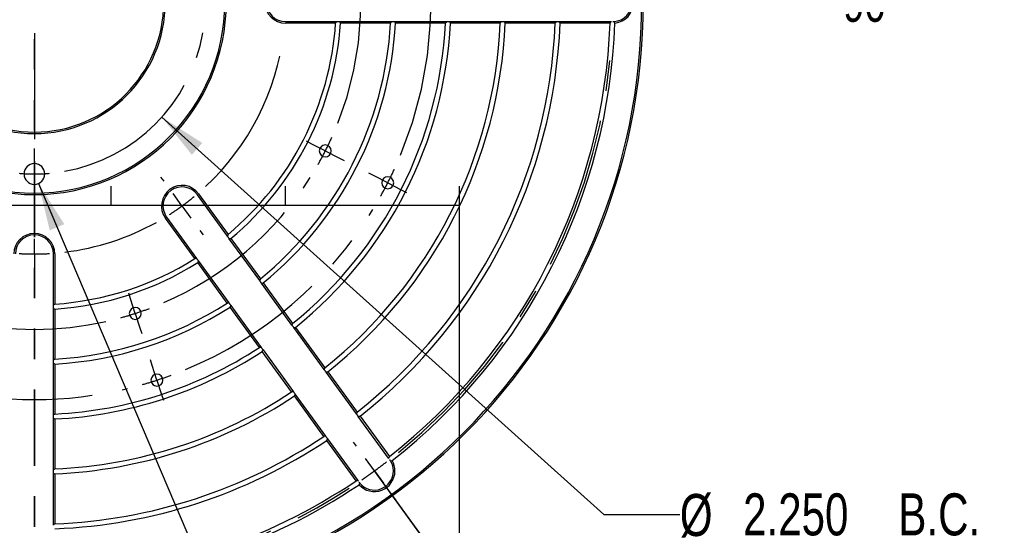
# Model space of a CAD drawing. Header units: inches. Extents: x 0.1 to 11.4, y 0.2 to 8.3.
# Tile 6 of 9: x 3.9 to 7.1, y 3 to 4.7. Entities that reach past the tile are written whole.
import ezdxf

# ---------------------------------------------------------------- set-up
doc = ezdxf.new("R2010")
doc.units = ezdxf.units.IN
doc.header["$MEASUREMENT"] = 0
doc.linetypes.add('CENTERX2', pattern=[0.8, 0.5, -0.1, 0.1, -0.1])
doc.linetypes.add('PHANTOM', pattern=[0.5, 0.25, -0.05, 0.05, -0.05, 0.05, -0.05])
for name, color, linetype in [('BORDER', 1, 'Continuous'), ('CENTER', 151, 'CENTERX2'), ('DIMENSIONS', 150, 'Continuous')]:
    doc.layers.add(name, color=color, linetype=linetype)
doc.layers.add('SECTION', color=7, linetype='PHANTOM', lineweight=35)
doc.styles.add('SLDTEXTSTYLE0', font='TXT', dxfattribs={"width": 0.75})
doc.styles.add('SLDTEXTSTYLE3', font='TXT', dxfattribs={"width": 0.7})
doc.dimstyles.new('SLDDIMSTYLE0', dxfattribs={"dimtxt": 0.137795, "dimasz": 0.156, "dimexe": 0, "dimexo": 0.0625, "dimgap": 0.034449, "dimtad": 0, "dimtih": 1, "dimtoh": 1, "dimdec": 3, "dimlfac": 2, "dimrnd": 1e-09, "dimzin": 4, "dimdsep": 46, "dimtxsty": 'SLDTEXTSTYLE0', "dimsah": 1, "dimcen": 0, "dimadec": 0, "dimazin": 1, "dimtfac": 1, "dimtdec": 3, "dimtofl": 0, "dimtmove": 0, "dimatfit": 3, "dimfxl": 0, "dimfrac": 2, "dimtolj": 1, "dimtzin": 12, "dimarcsym": 0})
doc.dimstyles.new('SLDDIMSTYLE1', dxfattribs={"dimtxt": 0.137795, "dimasz": 0.156, "dimexe": 0, "dimexo": 0.0625, "dimgap": 0.034449, "dimtad": 0, "dimtih": 1, "dimtoh": 1, "dimdec": 3, "dimlfac": 2, "dimrnd": 1e-09, "dimzin": 12, "dimdsep": 46, "dimtxsty": 'SLDTEXTSTYLE0', "dimsah": 1, "dimcen": 0, "dimadec": 0, "dimazin": 3, "dimtfac": 1, "dimtdec": 3, "dimtofl": 0, "dimtmove": 0, "dimatfit": 3, "dimfxl": 0, "dimfrac": 2, "dimtolj": 1, "dimtzin": 12, "dimarcsym": 0})
doc.dimstyles.new('SLDDIMSTYLE2', dxfattribs={"dimtxt": 0.137795, "dimasz": 0.156, "dimexe": 0, "dimexo": 0.0625, "dimgap": 0.034449, "dimtad": 0, "dimtih": 1, "dimtoh": 1, "dimdec": 3, "dimlfac": 2, "dimrnd": 1e-09, "dimzin": 12, "dimdsep": 46, "dimtxsty": 'SLDTEXTSTYLE0', "dimsah": 1, "dimcen": 0, "dimadec": 0, "dimazin": 3, "dimtfac": 1, "dimtdec": 3, "dimtofl": 0, "dimtmove": 0, "dimatfit": 3, "dimfxl": 0, "dimfrac": 2, "dimtolj": 1, "dimtzin": 12, "dimarcsym": 0})

# ---------------------------------------------------------------- blocks, each defined once
blk = doc.blocks.new('SW_ANGORDINATE_DIMENSION_4')
at = {"layer": 'DIMENSIONS', "color": 0}
for p, q in [((0, 0.0992), (-0.7569, 0.0992)), ((-0.7069, 0.0992), (0, 0.0992))]:
    blk.add_line(p, q, dxfattribs=at)
at = {"layer": 'DIMENSIONS', "color": 0, "insert": (0, 0.1611), "char_height": 0.125, "attachment_point": 1, "style": 'SLDTEXTSTYLE0'}
blk.add_mtext('90°', dxfattribs=at)
blk = doc.blocks.new('SW_ANGORDINATE_DIMENSION_6')
at = {"layer": 'DIMENSIONS', "color": 0}
for p, q in [((0, 0.1984), (-0.4449, 0.8107)), ((-0.4155, 0.7703), (0, 0.1984))]:
    blk.add_line(p, q, dxfattribs=at)
at = {"layer": 'DIMENSIONS', "color": 0, "insert": (0, 0.1611), "char_height": 0.125, "attachment_point": 1, "style": 'SLDTEXTSTYLE0'}
blk.add_mtext('144°', dxfattribs=at)
blk = doc.blocks.new('_D')
at = {"layer": 'DIMENSIONS'}
for p, q in [((2.3864, 7.5654), (2.1364, 7.5654)), ((3.0326, 6.3914), (2.3864, 7.5654))]:
    blk.add_line(p, q, dxfattribs=at)
blk.add_solid([(3.0326, 6.3914), (2.9802, 6.5406), (2.9346, 6.5156)], dxfattribs=at)
at = {"layer": 'DIMENSIONS', "char_height": 0.1378, "attachment_point": 1, "style": 'SLDTEXTSTYLE0'}
for s, insert in [('%%c', (1.3914, 7.7419)), ('7.600', (1.5992, 7.744)), ('MAX B.C.', (1.3123, 7.5232))]:
    blk.add_mtext(s, dxfattribs=dict(at, insert=insert))
blk = doc.blocks.new('_D_1')
at = {"layer": 'DIMENSIONS'}
for p, q in [((2.1555, 6.9168), (1.9055, 6.9168)), ((3.4262, 5.3652), (2.1555, 6.9168))]:
    blk.add_line(p, q, dxfattribs=at)
blk.add_solid([(3.4262, 5.3652), (3.3474, 5.5024), (3.3072, 5.4694)], dxfattribs=at)
at = {"layer": 'DIMENSIONS', "char_height": 0.1378, "attachment_point": 1, "style": 'SLDTEXTSTYLE0'}
for s, insert in [('%%c', (1.1956, 7.0934)), ('3.300', (1.4034, 7.0955)), ('MIN B.C.', (1.1518, 6.8747))]:
    blk.add_mtext(s, dxfattribs=dict(at, insert=insert))
blk = doc.blocks.new('_D_2')
at = {"layer": 'DIMENSIONS'}
for p, q in [((2.7227, 4.287), (1.8099, 3.9595)), ((1.8099, 3.9595), (1.5599, 3.9595))]:
    blk.add_line(p, q, dxfattribs=at)
blk.add_solid([(2.7227, 4.287), (2.567, 4.2588), (2.5846, 4.2099)], dxfattribs=at)
at = {"layer": 'DIMENSIONS', "char_height": 0.1378, "attachment_point": 1, "style": 'SLDTEXTSTYLE0'}
for s, insert in [('%%c', (0.4864, 4.0267)), ('5.211', (0.6942, 4.0289)), ('B.C.', (1.2041, 4.0289))]:
    blk.add_mtext(s, dxfattribs=dict(at, insert=insert))
blk = doc.blocks.new('_D_3')
at = {"layer": 'DIMENSIONS'}
for p, q in [((3.0758, 4.1041), (1.9343, 3.2898)), ((1.9343, 3.2898), (1.6843, 3.2898))]:
    blk.add_line(p, q, dxfattribs=at)
blk.add_solid([(3.0758, 4.1041), (2.9337, 4.0347), (2.9639, 3.9924)], dxfattribs=at)
at = {"layer": 'DIMENSIONS', "char_height": 0.1378, "attachment_point": 1, "style": 'SLDTEXTSTYLE0'}
for s, insert in [('%%c', (0.6108, 3.357)), ('4.290', (0.8186, 3.3591)), ('B.C.', (1.3285, 3.3591))]:
    blk.add_mtext(s, dxfattribs=dict(at, insert=insert))
blk = doc.blocks.new('_D_4')
at = {"layer": 'DIMENSIONS'}
for p, q in [((4.3673, 4.3511), (5.819, 3.047)), ((5.819, 3.047), (6.069, 3.047))]:
    blk.add_line(p, q, dxfattribs=at)
blk.add_solid([(4.3673, 4.3511), (4.466, 4.2275), (4.5008, 4.2662)], dxfattribs=at)
at = {"layer": 'DIMENSIONS', "char_height": 0.1378, "attachment_point": 1, "style": 'SLDTEXTSTYLE0'}
for s, insert in [('%%c', (6.069, 3.1142)), ('2.250', (6.2768, 3.1163)), ('B.C.', (6.7867, 3.1163))]:
    blk.add_mtext(s, dxfattribs=dict(at, insert=insert))
blk = doc.blocks.new('_D_7')
at = {"layer": 'DIMENSIONS'}
for p, q in [((3.9622, 4.1332), (4.8758, 1.9875)), ((4.8758, 1.9875), (5.1258, 1.9875))]:
    blk.add_line(p, q, dxfattribs=at)
blk.add_solid([(3.9622, 4.1332), (3.9994, 3.9795), (4.0472, 3.9998)], dxfattribs=at)
at = {"layer": 'DIMENSIONS', "insert": (5.1258, 2.0557), "char_height": 0.137795, "attachment_point": 1, "style": 'SLDTEXTSTYLE3'}
blk.add_mtext('4X 8-32 UNC THRU ALL', dxfattribs=at)
blk = doc.blocks.new('SW_CENTERMARKSYMBOL_0')
at = {"layer": 'CENTER', "color": 0}
for p, q in [((0, -0.6625), (0, -1.0102)), ((0.9111, -1.0267), (0.8936, -1.0178)), ((0.9556, -1.0494), (0.9111, -1.0267)), ((0, -1.075), (0, -1.041)), ((0.9556, -1.0494), (1.0002, -1.0721)), ((0, -1.125), (0, -1.075)), ((1.0002, -1.0721), (1.0176, -1.081)), ((0, -1.125), (0, -1.175)), ((1.1162, -1.1312), (1.0987, -1.1223)), ((1.1608, -1.1539), (1.1162, -1.1312)), ((0.4261, -1.149), (0.4159, -1.1349)), ((1.1608, -1.1539), (1.2053, -1.1766)), ((0, -1.175), (0, -1.209)), ((0.4849, -1.2299), (0.4555, -1.1895)), ((1.2053, -1.1766), (1.2228, -1.1855)), ((0.4849, -1.2299), (0.5143, -1.2704)), ((0, -1.2875), (0, -1.27)), ((0.5437, -1.3108), (0.554, -1.325)), ((0, -1.3875), (0, -1.3375)), ((0, -1.3875), (0, -1.4375)), ((0, -1.4875), (0, -1.505)), ((0.316, -1.535), (0.3099, -1.5163)), ((0.3314, -1.5825), (0.316, -1.535)), ((0.3314, -1.5825), (0.3469, -1.6301)), ((0.3469, -1.6301), (0.3529, -1.6487)), ((0.3871, -1.7539), (0.3811, -1.7353)), ((0.4026, -1.8015), (0.3871, -1.7539)), ((0.4026, -1.8015), (0.418, -1.849)), ((0.418, -1.849), (0.4241, -1.8677)), ((1.058, -2.0187), (1.0477, -2.0046)), ((1.1168, -2.0996), (1.0874, -2.0592)), ((1.1168, -2.0996), (1.1462, -2.1401)), ((1.1756, -2.1805), (1.1859, -2.1947))]:
    blk.add_line(p, q, dxfattribs=at)
for radius, start, end in [(1.3028, 337.3981, 55.6019), (1.0725, 338.3423, 54.6577), (0.5625, 280.1859, 349.8141), (0.825, 312.9449, 353.0551), (1.9, 309.0156, 356.9844), (1.0725, 333, 335.6711), (1.0725, 330.3289, 333), (0.5625, 264.907, 270), (0.5625, 270, 275.093), (1.3028, 333, 335.199), (1.0725, 293.3423, 327.6577), (1.3028, 330.801, 333), (0.825, 306, 309.4725), (0.825, 302.5275, 306), (1.3028, 292.3981, 328.6019), (0.825, 276.9449, 299.0551), (0.825, 266.5275, 270), (0.825, 270, 273.4725), (1.0725, 285.3289, 288), (1.0725, 288, 290.6711), (1.0725, 257.3423, 282.6577), (1.3028, 285.801, 288), (1.3028, 288, 290.199), (1.3028, 256.3981, 283.6019), (1.9, 306, 307.5078), (1.9, 304.4922, 306), (1.9, 273.0156, 302.9844)]:
    blk.add_arc((0, -0.5625), radius, start, end, dxfattribs=at)

msp = doc.modelspace()

# ---------------------------------------------------------------- linework, layer by layer
at = {"color": 1, "linetype": 'Continuous', "lineweight": 25}
for p, q in [((4.77389, 4.66446), (4.94172, 4.66446)), ((4.9385, 4.65946), (4.77389, 4.65946)), ((4.94172, 4.66446), (4.94346, 4.66446)), ((4.9504, 4.66446), (4.95214, 4.66446)), ((4.95214, 4.66446), (5.12203, 4.66446)), ((5.11886, 4.65946), (4.95471, 4.65946)), ((5.12203, 4.66446), (5.12376, 4.66446)), ((5.1307, 4.66446), (5.13243, 4.66446)), ((5.13243, 4.66446), (5.30225, 4.66446)), ((5.29912, 4.65946), (5.13505, 4.65946)), ((5.30225, 4.66446), (5.30398, 4.66446)), ((5.31092, 4.66446), (5.31265, 4.66446)), ((5.31265, 4.66446), (5.48242, 4.66446)), ((5.47932, 4.65946), (5.3153, 4.65946)), ((5.48242, 4.66446), (5.48415, 4.66446)), ((5.49108, 4.66446), (5.49282, 4.66446)), ((5.49282, 4.66446), (5.66255, 4.66446)), ((5.65947, 4.65946), (5.4955, 4.65946)), ((5.66255, 4.66446), (5.66428, 4.66446)), ((5.67122, 4.66446), (5.67295, 4.66446)), ((5.67295, 4.66446), (5.84266, 4.66446)), ((5.8396, 4.65946), (5.67565, 4.65946)), ((5.84266, 4.66446), (5.84439, 4.66446)), ((4.58303, 3.96047), (4.48437, 4.09626)), ((4.48842, 4.09919), (4.58518, 3.96602)), ((4.47596, 3.88667), (4.3792, 4.01984)), ((4.38325, 4.02278), (4.4819, 3.887)), ((4.689, 3.8146), (4.58915, 3.95205)), ((4.5947, 3.95291), (4.69119, 3.82011)), ((4.01139, 3.73412), (4.01139, 3.90196)), ((4.01639, 3.90196), (4.01639, 3.73734)), ((4.4819, 3.887), (4.48292, 3.88559)), ((4.58197, 3.74076), (4.48548, 3.87356)), ((4.48802, 3.87857), (4.58788, 3.74113)), ((4.79494, 3.6688), (4.69512, 3.80619)), ((4.7007, 3.80701), (4.79714, 3.67427)), ((4.01139, 3.73238), (4.01139, 3.73412)), ((4.01139, 3.72371), (4.01139, 3.72544)), ((4.01139, 3.55382), (4.01139, 3.72371)), ((4.01639, 3.72114), (4.01639, 3.55699)), ((4.68792, 3.59492), (4.59149, 3.72766)), ((4.59399, 3.73271), (4.69381, 3.59533)), ((4.80105, 3.66039), (4.80003, 3.66179)), ((4.90084, 3.52304), (4.80105, 3.66039)), ((4.80665, 3.66118), (4.90306, 3.52849)), ((4.69381, 3.59533), (4.69483, 3.59393)), ((4.79384, 3.44914), (4.69744, 3.58183)), ((4.6989, 3.58832), (4.69992, 3.58691)), ((4.69992, 3.58691), (4.79971, 3.44957)), ((4.01139, 3.55208), (4.01139, 3.55382)), ((4.01139, 3.54341), (4.01139, 3.54515)), ((4.01139, 3.3736), (4.01139, 3.54341)), ((4.01639, 3.54079), (4.01639, 3.37673)), ((5.00672, 3.37731), (4.90695, 3.51463)), ((4.91257, 3.5154), (5.00895, 3.38274)), ((4.79971, 3.44957), (4.80073, 3.44817)), ((4.89973, 3.30339), (4.80335, 3.43605)), ((4.8048, 3.44256), (4.80582, 3.44115)), ((4.80582, 3.44115), (4.90559, 3.30384)), ((4.01139, 3.37186), (4.01139, 3.3736)), ((4.01139, 3.36319), (4.01139, 3.36493)), ((5.11258, 3.2316), (5.01283, 3.3689)), ((5.01846, 3.36965), (5.11483, 3.23702)), ((4.01139, 3.19343), (4.01139, 3.36319)), ((4.01639, 3.36054), (4.01639, 3.19653)), ((5.00561, 3.15766), (4.90924, 3.2903)), ((4.9117, 3.29542), (5.01145, 3.15813)), ((5.1136, 3.2302), (5.11258, 3.2316)), ((4.01139, 3.19169), (4.01139, 3.19343)), ((4.01139, 3.18303), (4.01139, 3.18476)), ((4.01139, 3.01329), (4.01139, 3.18303)), ((4.01639, 3.18035), (4.01639, 3.01637)), ((4.01139, 3.01156), (4.01139, 3.01329))]:
    msp.add_line(p, q, dxfattribs=at)
at = {"color": 1, "linetype": 'Continuous', "lineweight": 25, "flags": 128}
for points in [[(4.58405, 3.95907), (4.58347, 3.95985), (4.58303, 3.96047)], [(4.58915, 3.95205), (4.58857, 3.95283), (4.58813, 3.95345)], [(4.487, 3.87998), (4.48757, 3.87919), (4.48802, 3.87857)], [(4.69002, 3.8132), (4.68945, 3.81399), (4.689, 3.8146)], [(4.69512, 3.80619), (4.69455, 3.80697), (4.6941, 3.80759)], [(4.58788, 3.74113), (4.58845, 3.74035), (4.5889, 3.73973)], [(4.59297, 3.73412), (4.59355, 3.73333), (4.59399, 3.73271)], [(4.79595, 3.6674), (4.79538, 3.66819), (4.79494, 3.6688)], [(4.90186, 3.52164), (4.90128, 3.52243), (4.90084, 3.52304)], [(4.90695, 3.51463), (4.90638, 3.51541), (4.90593, 3.51603)], [(5.00774, 3.37591), (5.00716, 3.37669), (5.00672, 3.37731)], [(5.01283, 3.3689), (5.01226, 3.36968), (5.01181, 3.3703)], [(4.90559, 3.30384), (4.90616, 3.30305), (4.90661, 3.30244)], [(4.91068, 3.29683), (4.91125, 3.29604), (4.9117, 3.29542)], [(5.01145, 3.15813), (5.01202, 3.15734), (5.01247, 3.15673)]]:
    msp.add_lwpolyline(points, dxfattribs=at)
at = {"color": 1, "linetype": 'Continuous', "lineweight": 25}
for centre, radius, start, end in [((4.77389, 4.72696), 0.0675, 90, 270), ((4.77389, 4.72696), 0.0625, 90, 270), ((3.94889, 4.72696), 2, 180, 0), ((3.94889, 4.72696), 1.995, 180, 0), ((3.94889, 4.72696), 0.63025, 180, 0), ((3.94889, 4.72696), 0.62525, 180, 0), ((3.94889, 4.72696), 0.43, 180, 0), ((3.94889, 4.72696), 0.425, 180, 0), ((5.84889, 4.72696), 0.0625, 273.83048, 0), ((5.84889, 4.72696), 0.0675, 275.86807, 0), ((3.94889, 4.72696), 0.99192, 309.902, 356.098), ((3.94889, 4.72696), 1.00808, 309.83933, 356.16067), ((3.94889, 4.72696), 1.17192, 309.30195, 356.69805), ((3.94889, 4.72696), 1.18808, 309.25697, 356.74303), ((3.94889, 4.72696), 1.35192, 308.86192, 357.13808), ((3.94889, 4.72696), 1.36808, 308.82807, 357.17193), ((3.94889, 4.72696), 1.53192, 308.52541, 357.47459), ((3.94889, 4.72696), 1.54808, 308.49902, 357.50098), ((3.94889, 4.72696), 1.71192, 308.25973, 357.74027), ((3.94889, 4.72696), 1.72808, 308.23858, 357.76142), ((3.94889, 4.72696), 1.89192, 308.04464, 357.95536), ((3.94889, 4.72696), 1.90808, 308.01668, 357.98332), ((4.90449, 4.24005), 0.01963, 0, 180), ((4.90449, 4.24005), 0.01963, 180, 0), ((3.94889, 4.16446), 0.034, 0, 180), ((3.94889, 4.16446), 0.034, 180, 0), ((5.10964, 4.13552), 0.01963, 0, 180), ((4.43381, 4.05952), 0.0675, 36, 216), ((4.43381, 4.05952), 0.0625, 36, 216), ((5.10964, 4.13552), 0.01963, 180, 0), ((3.94889, 3.90196), 0.0675, 0, 180), ((3.94889, 3.90196), 0.0625, 0, 180), ((3.94889, 4.72696), 0.99192, 273.902, 302.098), ((3.94889, 4.72696), 1.00808, 273.83933, 302.16067), ((3.94889, 4.72696), 1.17192, 273.30195, 302.69805), ((3.94889, 4.72696), 1.18808, 273.25697, 302.74303), ((4.28031, 3.70695), 0.01963, 0, 180), ((4.28031, 3.70695), 0.01963, 180, 0), ((3.94889, 4.72696), 1.35192, 272.86192, 303.13808), ((3.94889, 4.72696), 1.36808, 272.82807, 303.17193), ((4.35146, 3.48797), 0.01963, 0, 180), ((4.35146, 3.48797), 0.01963, 180, 0), ((3.94889, 4.72696), 1.53192, 272.52541, 303.47459), ((3.94889, 4.72696), 1.54808, 272.49902, 303.50098), ((3.94889, 4.72696), 1.71192, 272.25973, 303.74027), ((3.94889, 4.72696), 1.72808, 272.23858, 303.76142), ((5.06568, 3.18983), 0.0625, 0, 32.16952), ((5.06568, 3.18983), 0.0675, 0, 30.13193), ((5.06568, 3.18983), 0.0675, 221.86807, 0), ((5.06568, 3.18983), 0.0625, 219.83048, 0), ((3.94889, 4.72696), 1.90808, 272.01668, 303.98332), ((3.94889, 4.72696), 1.89192, 272.04464, 303.95536)]:
    msp.add_arc(centre, radius, start, end, dxfattribs=at)
for points in [[(4.94172, 4.66446), (4.94065, 4.66279), (4.93958, 4.66112), (4.9385, 4.65946)], [(4.95471, 4.65946), (4.95385, 4.66113), (4.953, 4.66279), (4.95214, 4.66446)], [(5.12203, 4.66446), (5.12097, 4.66279), (5.11992, 4.66112), (5.11886, 4.65946)], [(5.13505, 4.65946), (5.13418, 4.66113), (5.13331, 4.66279), (5.13243, 4.66446)], [(5.30225, 4.66446), (5.30121, 4.66279), (5.30016, 4.66112), (5.29912, 4.65946)], [(5.3153, 4.65946), (5.31442, 4.66113), (5.31354, 4.66279), (5.31265, 4.66446)], [(5.48242, 4.66446), (5.48138, 4.66279), (5.48035, 4.66112), (5.47932, 4.65946)], [(5.4955, 4.65946), (5.49461, 4.66113), (5.49371, 4.66279), (5.49282, 4.66446)], [(5.66255, 4.66446), (5.66153, 4.66279), (5.6605, 4.66112), (5.65947, 4.65946)], [(5.67565, 4.65946), (5.67475, 4.66113), (5.67385, 4.66279), (5.67295, 4.66446)], [(5.84266, 4.66446), (5.84164, 4.66279), (5.84062, 4.66112), (5.8396, 4.65946)], [(5.85133, 4.66451), (5.8519, 4.66453), (5.85248, 4.66456), (5.85306, 4.6646)], [(5.85579, 4.65981), (5.85488, 4.6614), (5.85397, 4.66299), (5.85306, 4.6646)], [(4.58518, 3.96602), (4.58446, 3.96417), (4.58375, 3.96232), (4.58303, 3.96047)], [(4.58915, 3.95205), (4.591, 3.95233), (4.59285, 3.95262), (4.5947, 3.95291)], [(4.4819, 3.887), (4.47992, 3.88688), (4.47794, 3.88677), (4.47596, 3.88667)], [(4.48548, 3.87356), (4.48633, 3.87523), (4.48718, 3.8769), (4.48802, 3.87857)], [(4.69119, 3.82011), (4.69046, 3.81827), (4.68973, 3.81644), (4.689, 3.8146)], [(4.69512, 3.80619), (4.69698, 3.80646), (4.69884, 3.80673), (4.7007, 3.80701)], [(4.01639, 3.73734), (4.01472, 3.73626), (4.01306, 3.73519), (4.01139, 3.73412)], [(4.01139, 3.72371), (4.01305, 3.72285), (4.01472, 3.72199), (4.01639, 3.72114)], [(4.58788, 3.74113), (4.58591, 3.741), (4.58394, 3.74088), (4.58197, 3.74076)], [(4.59149, 3.72766), (4.59233, 3.72934), (4.59316, 3.73103), (4.59399, 3.73271)], [(4.79714, 3.67427), (4.79641, 3.67245), (4.79567, 3.67063), (4.79494, 3.6688)], [(4.80105, 3.66039), (4.80292, 3.66065), (4.80479, 3.66091), (4.80665, 3.66118)], [(4.69381, 3.59533), (4.69185, 3.59519), (4.68988, 3.59506), (4.68792, 3.59492)], [(4.69744, 3.58183), (4.69827, 3.58352), (4.6991, 3.58522), (4.69992, 3.58691)], [(4.01639, 3.55699), (4.01472, 3.55593), (4.01306, 3.55487), (4.01139, 3.55382)], [(4.01139, 3.54341), (4.01305, 3.54254), (4.01472, 3.54166), (4.01639, 3.54079)], [(4.90306, 3.52849), (4.90232, 3.52667), (4.90158, 3.52486), (4.90084, 3.52304)], [(4.90695, 3.51463), (4.90882, 3.51488), (4.9107, 3.51514), (4.91257, 3.5154)], [(4.79971, 3.44957), (4.79775, 3.44942), (4.7958, 3.44928), (4.79384, 3.44914)], [(4.80335, 3.43605), (4.80418, 3.43775), (4.805, 3.43945), (4.80582, 3.44115)], [(4.01639, 3.37673), (4.01472, 3.37568), (4.01305, 3.37464), (4.01139, 3.3736)], [(5.00895, 3.38274), (5.00821, 3.38093), (5.00746, 3.37912), (5.00672, 3.37731)], [(5.01283, 3.3689), (5.01471, 3.36915), (5.01658, 3.3694), (5.01846, 3.36965)], [(4.01139, 3.36319), (4.01305, 3.36231), (4.01472, 3.36142), (4.01639, 3.36054)], [(4.90559, 3.30384), (4.90364, 3.30369), (4.90169, 3.30354), (4.89973, 3.30339)], [(4.90924, 3.2903), (4.91007, 3.29201), (4.91088, 3.29372), (4.9117, 3.29542)], [(5.11483, 3.23702), (5.11408, 3.23521), (5.11333, 3.2334), (5.11258, 3.2316)], [(5.11858, 3.2231), (5.11827, 3.22359), (5.11796, 3.22408), (5.11764, 3.22456)], [(5.11858, 3.2231), (5.12041, 3.22331), (5.12224, 3.22351), (5.12406, 3.22371)], [(4.01639, 3.19653), (4.01472, 3.19549), (4.01305, 3.19446), (4.01139, 3.19343)], [(4.01139, 3.18303), (4.01305, 3.18213), (4.01472, 3.18124), (4.01639, 3.18035)], [(5.01145, 3.15813), (5.00951, 3.15797), (5.00756, 3.15782), (5.00561, 3.15766)], [(5.01541, 3.14478), (5.01616, 3.14645), (5.01692, 3.14812), (5.01768, 3.14979)], [(5.01659, 3.15114), (5.01695, 3.15069), (5.01731, 3.15024), (5.01768, 3.14979)], [(4.01639, 3.01637), (4.01472, 3.01534), (4.01305, 3.01432), (4.01139, 3.01329)]]:
    msp.add_open_spline(points, degree=3, dxfattribs=at)
for points, knots in [([(4.94346, 4.66446), (4.94358, 4.66446), (4.94384, 4.66446), (4.94434, 4.66446), (4.94529, 4.66446), (4.94693, 4.66446), (4.94867, 4.66446), (4.94981, 4.66446), (4.9502, 4.66446), (4.9504, 4.66446)], [0, 0, 0, 0, 0.0825026, 0.1654524, 0.2514165, 0.500143, 0.7487106, 0.8747757, 1, 1, 1, 1]), ([(5.12376, 4.66446), (5.12389, 4.66446), (5.12414, 4.66446), (5.12464, 4.66446), (5.12559, 4.66446), (5.12723, 4.66446), (5.12897, 4.66446), (5.13011, 4.66446), (5.1305, 4.66446), (5.1307, 4.66446)], [0, 0, 0, 0, 0.0826082, 0.1654991, 0.2512333, 0.5001425, 0.7490388, 0.874841, 1, 1, 1, 1]), ([(5.30398, 4.66446), (5.30411, 4.66446), (5.30435, 4.66446), (5.30486, 4.66446), (5.30581, 4.66446), (5.30745, 4.66446), (5.30919, 4.66446), (5.31033, 4.66446), (5.31072, 4.66446), (5.31092, 4.66446)], [0, 0, 0, 0, 0.0821101, 0.1648595, 0.2507931, 0.5003522, 0.7493076, 0.8750675, 1, 1, 1, 1]), ([(5.48415, 4.66446), (5.48427, 4.66446), (5.48452, 4.66446), (5.48503, 4.66446), (5.48598, 4.66446), (5.48762, 4.66446), (5.48936, 4.66446), (5.49049, 4.66446), (5.49089, 4.66446), (5.49108, 4.66446)], [0, 0, 0, 0, 0.0820963, 0.1648529, 0.2508157, 0.5001853, 0.7488405, 0.8747283, 1, 1, 1, 1]), ([(5.66428, 4.66446), (5.66441, 4.66446), (5.66466, 4.66446), (5.66516, 4.66446), (5.66611, 4.66446), (5.66775, 4.66446), (5.66949, 4.66446), (5.67062, 4.66446), (5.67102, 4.66446), (5.67122, 4.66446)], [0, 0, 0, 0, 0.0824954, 0.1654873, 0.2515456, 0.5001826, 0.7487386, 0.8749117, 1, 1, 1, 1]), ([(5.84889, 4.66446), (5.84914, 4.66446), (5.84964, 4.66446), (5.8503, 4.66447), (5.85089, 4.66449), (5.85118, 4.6645), (5.85133, 4.66451)], [0, 0, 0, 0, 0.24939193, 0.49998424, 0.75058867, 1, 1, 1, 1]), ([(4.58813, 3.95345), (4.58805, 3.95355), (4.58791, 3.95376), (4.58761, 3.95417), (4.58705, 3.95493), (4.58608, 3.95626), (4.58506, 3.95767), (4.58439, 3.95859), (4.58416, 3.95891), (4.58405, 3.95907)], [0, 0, 0, 0, 0.0827415, 0.1657509, 0.2516022, 0.5001165, 0.748651, 0.8746503, 1, 1, 1, 1]), ([(4.48292, 3.88559), (4.48299, 3.88549), (4.48314, 3.88529), (4.48344, 3.88488), (4.484, 3.88411), (4.48496, 3.88278), (4.48598, 3.88138), (4.48665, 3.88046), (4.48688, 3.88014), (4.487, 3.87998)], [0, 0, 0, 0, 0.0827416, 0.165751, 0.2516021, 0.5001168, 0.7486513, 0.8746504, 1, 1, 1, 1]), ([(4.6941, 3.80759), (4.69403, 3.80769), (4.69388, 3.80789), (4.69358, 3.8083), (4.69303, 3.80907), (4.69206, 3.8104), (4.69104, 3.8118), (4.69037, 3.81272), (4.69014, 3.81304), (4.69002, 3.8132)], [0, 0, 0, 0, 0.0827479, 0.1657591, 0.2516071, 0.5001134, 0.7486429, 0.8746413, 1, 1, 1, 1]), ([(4.01139, 3.72544), (4.01139, 3.72557), (4.01139, 3.72582), (4.01139, 3.72633), (4.01139, 3.72728), (4.01139, 3.72892), (4.01139, 3.73065), (4.01139, 3.73179), (4.01139, 3.73219), (4.01139, 3.73238)], [0, 0, 0, 0, 0.0824795, 0.1655074, 0.2516583, 0.5002437, 0.7488294, 0.8750941, 1, 1, 1, 1]), ([(4.5889, 3.73973), (4.58897, 3.73963), (4.58912, 3.73942), (4.58941, 3.73901), (4.58997, 3.73825), (4.59094, 3.73692), (4.59196, 3.73552), (4.59263, 3.73459), (4.59286, 3.73427), (4.59297, 3.73412)], [0, 0, 0, 0, 0.08274793, 0.16575916, 0.25160706, 0.50011359, 0.74864302, 0.87464132, 1, 1, 1, 1]), ([(4.80003, 3.66179), (4.79996, 3.66189), (4.79981, 3.66209), (4.79951, 3.6625), (4.79896, 3.66327), (4.79799, 3.6646), (4.79697, 3.666), (4.7963, 3.66692), (4.79607, 3.66724), (4.79595, 3.6674)], [0, 0, 0, 0, 0.08275189, 0.16576426, 0.2516102, 0.50011143, 0.7486377, 0.87463559, 1, 1, 1, 1]), ([(4.69483, 3.59393), (4.6949, 3.59383), (4.69505, 3.59362), (4.69535, 3.59321), (4.6959, 3.59245), (4.69687, 3.59112), (4.69789, 3.58972), (4.69856, 3.58879), (4.69879, 3.58848), (4.6989, 3.58832)], [0, 0, 0, 0, 0.0827519, 0.1657643, 0.2516102, 0.5001116, 0.7486378, 0.8746356, 1, 1, 1, 1]), ([(4.01139, 3.54515), (4.01139, 3.54527), (4.01139, 3.54552), (4.01139, 3.54603), (4.01139, 3.54698), (4.01139, 3.54862), (4.01139, 3.55035), (4.01139, 3.55149), (4.01139, 3.55189), (4.01139, 3.55208)], [0, 0, 0, 0, 0.0825313, 0.1656464, 0.2519278, 0.500367, 0.7489514, 0.8753375, 1, 1, 1, 1]), ([(4.90593, 3.51603), (4.90586, 3.51613), (4.90571, 3.51633), (4.90541, 3.51674), (4.90486, 3.51751), (4.90389, 3.51884), (4.90287, 3.52024), (4.9022, 3.52116), (4.90197, 3.52148), (4.90186, 3.52164)], [0, 0, 0, 0, 0.0827546, 0.1657677, 0.2516123, 0.5001101, 0.7486342, 0.8746318, 1, 1, 1, 1]), ([(4.80073, 3.44817), (4.8008, 3.44807), (4.80095, 3.44786), (4.80125, 3.44745), (4.8018, 3.44669), (4.80277, 3.44536), (4.80379, 3.44396), (4.80446, 3.44304), (4.80469, 3.44272), (4.8048, 3.44256)], [0, 0, 0, 0, 0.0827546, 0.1657677, 0.2516123, 0.5001102, 0.7486343, 0.8746318, 1, 1, 1, 1]), ([(4.01139, 3.36493), (4.01139, 3.36505), (4.01139, 3.3653), (4.01139, 3.36581), (4.01139, 3.36676), (4.01139, 3.3684), (4.01139, 3.37013), (4.01139, 3.37127), (4.01139, 3.37167), (4.01139, 3.37186)], [0, 0, 0, 0, 0.082505, 0.16558262, 0.25181136, 0.50030656, 0.7488834, 0.87522563, 1, 1, 1, 1]), ([(5.01181, 3.3703), (5.01174, 3.3704), (5.01159, 3.3706), (5.01129, 3.37101), (5.01073, 3.37178), (5.00977, 3.37311), (5.00875, 3.37451), (5.00808, 3.37543), (5.00785, 3.37575), (5.00774, 3.37591)], [0, 0, 0, 0, 0.0827565, 0.1657702, 0.2516137, 0.5001092, 0.7486318, 0.8746291, 1, 1, 1, 1]), ([(4.90661, 3.30244), (4.90668, 3.30233), (4.90683, 3.30213), (4.90713, 3.30172), (4.90768, 3.30096), (4.90865, 3.29963), (4.90967, 3.29823), (4.91033, 3.29731), (4.91057, 3.29699), (4.91068, 3.29683)], [0, 0, 0, 0, 0.0827565, 0.1657702, 0.2516137, 0.5001092, 0.7486319, 0.8746291, 1, 1, 1, 1]), ([(5.11764, 3.22456), (5.11756, 3.22468), (5.1174, 3.22492), (5.11706, 3.22541), (5.11668, 3.22595), (5.11639, 3.22636), (5.11624, 3.22656)], [0, 0, 0, 0, 0.2493719, 0.4999898, 0.7505704, 1, 1, 1, 1]), ([(4.01139, 3.18476), (4.01139, 3.18489), (4.01139, 3.18514), (4.01139, 3.18564), (4.01139, 3.18659), (4.01139, 3.18824), (4.01139, 3.18997), (4.01139, 3.1911), (4.01139, 3.1915), (4.01139, 3.19169)], [0, 0, 0, 0, 0.0827294, 0.1659749, 0.2523314, 0.5005811, 0.7491486, 0.8755529, 1, 1, 1, 1]), ([(5.01511, 3.15309), (5.01526, 3.15289), (5.01556, 3.15248), (5.01596, 3.15195), (5.01632, 3.15148), (5.0165, 3.15126), (5.01659, 3.15114)], [0, 0, 0, 0, 0.2493776, 0.4999703, 0.7505886, 1, 1, 1, 1])]:
    msp.add_open_spline(points, degree=3, knots=knots, dxfattribs=at)
at = {"layer": 'BORDER'}
for p, q in [((4.20126, 4.06241), (4.20126, 4.12491)), ((4.77348, 4.06241), (4.77348, 4.12491)), ((5.3457, 4.06241), (5.3457, 4.12491)), ((0.1957, 4.06241), (5.3457, 4.06241)), ((5.3457, 0.16845), (5.3457, 4.06241))]:
    msp.add_line(p, q, dxfattribs=at)
at = {"layer": 'SECTION'}
msp.add_line((3.94889, 7.20696), (3.94889, 2.24696), dxfattribs=at)

# ---------------------------------------------------------------- block references
at = {"layer": 'CENTER'}
msp.add_blockref('SW_CENTERMARKSYMBOL_0', (3.94889, 5.28946), dxfattribs=at)
at = {"layer": 'DIMENSIONS'}
for name, p in [('SW_ANGORDINATE_DIMENSION_4', (6.60574, 4.62774)), ('SW_ANGORDINATE_DIMENSION_6', (5.51055, 2.37908))]:
    msp.add_blockref(name, p, dxfattribs=at)

# ---------------------------------------------------------------- dimensions: what is measured, and where the dimension line sits
for p1, p2, text, dimstyle, picture, middle in [((4.86515, 3.06249), (3.03263, 6.39143), '<>\\PMAX B.C.', 'SLDDIMSTYLE0', '_D', (1.72435, 7.56537)), ((4.47161, 4.08869), (3.42617, 5.36523), '<>\\PMIN B.C.', 'SLDDIMSTYLE0', '_D_1', (1.52863, 6.91683)), ((4.822, 5.34979), (3.07577, 4.10412), '<> B.C.', 'SLDDIMSTYLE0', '_D_3', (1.14754, 3.28983)), ((5.17511, 5.16689), (2.72266, 4.28703), '<> B.C.', 'SLDDIMSTYLE1', '_D_2', (1.02315, 3.95955)), ((3.53043, 5.10286), (4.36734, 4.35106), '<> B.C.', 'SLDDIMSTYLE0', '_D_4', (6.60574, 3.04703))]:
    dim = msp.add_diameter_dim_2p(p1=p1, p2=p2, text=text, dimstyle=dimstyle, dxfattribs=at)
    dim.commit()
    dim.dimension.update_dxf_attribs({"geometry": picture, "text_midpoint": middle, "dimtype": 163})
dim = msp.add_radius_dim(center=(3.94889, 4.16446), mpoint=(3.9622, 4.13318), text='4X 8-32 UNC THRU ALL', dimstyle='SLDDIMSTYLE2', dxfattribs=at)
dim.commit()
dim.dimension.update_dxf_attribs({"geometry": '_D_7', "text_midpoint": (6.09109, 1.98747), "dimtype": 164})

doc.saveas('drawing.dxf')
